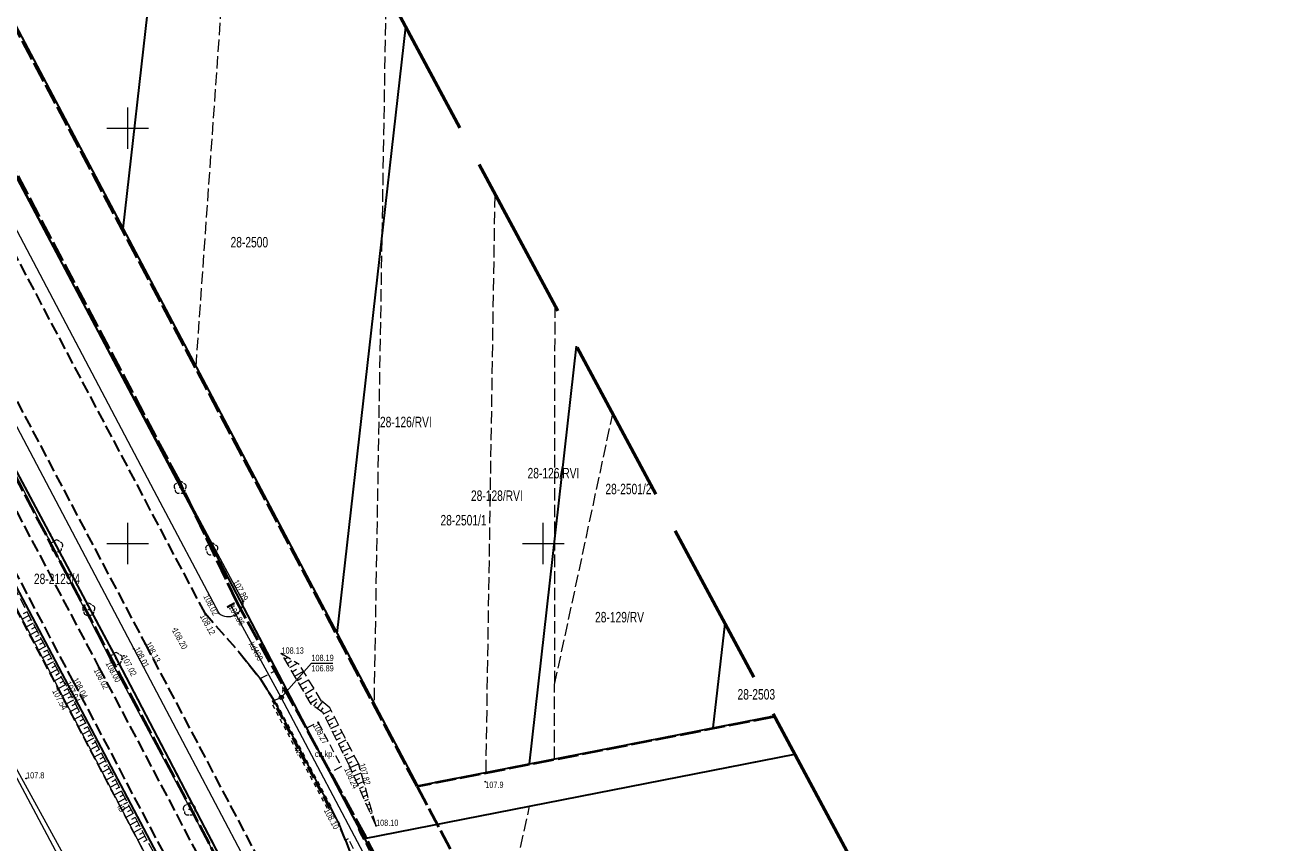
# Model space of a CAD drawing. Header units: metres. Extents: x 7529521 to 7531797, y 5723878 to 5728074.
# Tile 89 of 90: x 7529638 to 7529790, y 5727864 to 5727962. Entities that reach past the tile are written whole.
import ezdxf
from ezdxf.enums import TextEntityAlignment as Align

# ---------------------------------------------------------------- set-up
doc = ezdxf.new("R2010")
doc.units = ezdxf.units.M
for name, pattern in [('11', [3, 2.5, -0.5]), ('2_1', [0]), ('2_BUBZ02', [1.75, 1.25, -0.5]), ('2_BUBZ02G', [1.75, 1.25, -0.5]), ('2_KTCR02', [1.5, 1, -0.5]), ('2_KTJZ01', [2, 1.5, -0.5]), ('2_KTKR01', [0]), ('2_PTRW01', [1, 0.5, -0.5]), ('2_PTRW02', [0]), ('4_1', [0]), ('4_SUPE_01', [0]), ('4_SUPK_01', [0]), ('4_SUPT_01', [0]), ('GDE', [0]), ('GUK', [2, 1.5, -0.5]), ('GUZ', [1, 0.5, -0.5]), ('L_0_09', [2.5, 2, -0.5])]:
    doc.linetypes.add(name, pattern=pattern)
doc.layers.get('0').update_dxf_attribs({"color": 252})
for name, color, linetype, lineweight in [('BUBZ_L_1', 252, '2_BUBZ02', 18), ('Dzialki', 80, 'GDE', 30), ('k', 252, 'Continuous', 18), ('Kontury', 252, 'GUK', 18), ('KTCR_E_T_1', 252, 'Continuous', 15), ('KTCR_L_1', 252, '2_KTCR02', 18), ('KTJZ_L_0', 251, '2_KTJZ01', 30), ('KTKR_L_0', 252, '2_KTKR01', 25), ('MPZP', 130, '11', 40), ('Numery_dzialek', 80, 'Continuous', 30), ('Numery_konturow', 252, 'Continuous', 13), ('OBOP_T_1', 74, 'Continuous', 18), ('PTRW_E_T_0', 252, 'Continuous', 15), ('PTRW_L_1', 252, 'Continuous', 18), ('RTPW_T_0', 252, 'Continuous', 15), ('RTPW_T_1', 252, 'Continuous', 15), ('SUPE_L_1', 240, '4_SUPE_01', 18), ('SUPK_E_T_0', 24, 'Continuous', 15), ('SUPK_L_0', 24, '4_SUPK_01', 18), ('SUPT_E_T_0', 30, 'Continuous', 15), ('SUPT_L_0', 30, '4_SUPT_01', 18), ('SUTK_T_0', 252, 'Continuous', 18), ('SUUK_E_T_9', 34, 'Continuous', 15), ('SUUK_T_2', 34, 'Continuous', 18), ('SUUK_T_5', 7, 'Continuous', 35), ('Uzytki', 252, 'GUZ', 18)]:
    doc.layers.add(name, color=color, linetype=linetype, lineweight=lineweight)
doc.layers.add('zakres', color=7, linetype='L_0_09', lineweight=50, true_color=0xff05ff)
doc.styles.get("Standard").update_dxf_attribs({"font": 'arial.ttf'})

# ---------------------------------------------------------------- blocks, each defined once
blk = doc.blocks.new('2_OBOP02_01')
at = {"linetype": 'Continuous'}
blk.add_circle((0, 0), 0.045, dxfattribs=at)
for centre, start, end in [((-0.36, 0.12), 102.1445, 221.86), ((0, 0.38), 30.1401, 149.8599), ((0.36, 0.12), 318.14, 77.8555), ((-0.22, -0.3), 174.1482, 293.8542), ((0.22, -0.3), 246.1458, 5.8518)]:
    blk.add_arc(centre, 0.375, start, end, dxfattribs=at)
blk = doc.blocks.new('2_RTPW02')
at = {"linetype": 'Continuous'}
blk.add_circle((0, 0), 0.045, dxfattribs=at)
blk = doc.blocks.new('2_RTPW01')
at = {"linetype": 'Continuous'}
blk.add_circle((0, 0), 0.045, dxfattribs=at)
blk = doc.blocks.new('4_SUPS01_05')
at = {"linetype": 'Continuous'}
blk.add_circle((0, 0), 0.0625, dxfattribs=at)
blk = doc.blocks.new('4_SUUS15_05')
at = {"linetype": 'Continuous'}
blk.add_circle((0, 0), 0.25, dxfattribs=at)
blk = doc.blocks.new('4_SUUS23')
at = {"color": 24, "linetype": 'Continuous'}
blk.add_line((0, -0.5), (0, 0.5), dxfattribs=at)

msp = doc.modelspace()

# ---------------------------------------------------------------- linework, layer by layer
at = {"layer": 'BUBZ_L_1', "linetype": '2_BUBZ02'}
for p, q in [((7529704.01, 5727764.11), (7529605.17, 5727951.62)), ((7529668.5, 5727886.75), (7529670.61, 5727885.5)), ((7529673.33, 5727881.04), (7529670.61, 5727885.5)), ((7529674.3, 5727880.22), (7529673.33, 5727881.04)), ((7529677.79, 5727873.43), (7529674.3, 5727880.22)), ((7529679.88, 5727866.02), (7529677.79, 5727873.43))]:
    msp.add_line(p, q, dxfattribs=at)
at = {"layer": 'BUBZ_L_1', "linetype": '2_BUBZ02G'}
for p, q in [((7529706.05, 5727762.12), (7529606.22, 5727952.06)), ((7529672.07, 5727880.67), (7529668.5, 5727886.75)), ((7529673.52, 5727879.62), (7529672.07, 5727880.67)), ((7529676.71, 5727873.16), (7529673.52, 5727879.62)), ((7529679.88, 5727866.02), (7529676.71, 5727873.16))]:
    msp.add_line(p, q, dxfattribs=at)
at = {"layer": 'BUBZ_L_1', "linetype": '2_1'}
for p, q in [((7529638.14, 5727891.33), (7529637.21, 5727890.84)), ((7529637.89, 5727891.79), (7529637.43, 5727891.55)), ((7529638.63, 5727890.4), (7529637.7, 5727889.91)), ((7529638.38, 5727890.86), (7529637.92, 5727890.62)), ((7529638.87, 5727889.93), (7529638.41, 5727889.69)), ((7529639.12, 5727889.47), (7529638.19, 5727888.98)), ((7529639.61, 5727888.54), (7529638.68, 5727888.05)), ((7529639.36, 5727889), (7529638.9, 5727888.76)), ((7529640.09, 5727887.61), (7529639.17, 5727887.13)), ((7529639.85, 5727888.08), (7529639.39, 5727887.83)), ((7529640.34, 5727887.15), (7529639.87, 5727886.91)), ((7529640.58, 5727886.69), (7529639.65, 5727886.2)), ((7529641.07, 5727885.76), (7529640.14, 5727885.28)), ((7529640.82, 5727886.22), (7529640.36, 5727885.98)), ((7529641.31, 5727885.3), (7529640.85, 5727885.06)), ((7529668.58, 5727886.61), (7529668.66, 5727886.65)), ((7529668.88, 5727886.09), (7529669.25, 5727886.31)), ((7529669.19, 5727885.58), (7529669.7, 5727885.88)), ((7529669.49, 5727885.07), (7529670.41, 5727885.62)), ((7529641.55, 5727884.84), (7529640.63, 5727884.35)), ((7529642.04, 5727883.91), (7529641.11, 5727883.43)), ((7529641.79, 5727884.38), (7529641.33, 5727884.13)), ((7529669.79, 5727884.56), (7529670.3, 5727884.86)), ((7529670.09, 5727884.04), (7529671.13, 5727884.65)), ((7529670.4, 5727883.51), (7529670.92, 5727883.82)), ((7529642.52, 5727882.99), (7529641.6, 5727882.51)), ((7529642.28, 5727883.45), (7529641.82, 5727883.21)), ((7529642.76, 5727882.53), (7529642.3, 5727882.29)), ((7529670.71, 5727882.99), (7529671.76, 5727883.61)), ((7529671.02, 5727882.46), (7529671.55, 5727882.77)), ((7529671.34, 5727881.92), (7529672.41, 5727882.55)), ((7529643.01, 5727882.07), (7529642.09, 5727881.59)), ((7529643.49, 5727881.15), (7529642.57, 5727880.67)), ((7529643.25, 5727881.61), (7529642.79, 5727881.37)), ((7529643.73, 5727880.69), (7529643.27, 5727880.45)), ((7529671.65, 5727881.38), (7529672.2, 5727881.7)), ((7529671.97, 5727880.83), (7529672.75, 5727881.29)), ((7529672.4, 5727880.43), (7529672.76, 5727880.91)), ((7529672.82, 5727880.13), (7529673.42, 5727880.96)), ((7529643.97, 5727880.23), (7529643.05, 5727879.75)), ((7529644.45, 5727879.32), (7529643.54, 5727878.83)), ((7529644.21, 5727879.77), (7529643.75, 5727879.53)), ((7529673.22, 5727879.84), (7529673.51, 5727880.24)), ((7529673.57, 5727879.51), (7529674.44, 5727879.94)), ((7529673.79, 5727879.08), (7529674.23, 5727879.29)), ((7529644.93, 5727878.4), (7529644.02, 5727877.92)), ((7529644.69, 5727878.86), (7529644.24, 5727878.62)), ((7529645.18, 5727877.94), (7529644.72, 5727877.7)), ((7529674.01, 5727878.63), (7529674.89, 5727879.07)), ((7529674.23, 5727878.19), (7529674.67, 5727878.41)), ((7529674.45, 5727877.74), (7529675.35, 5727878.18)), ((7529645.42, 5727877.48), (7529644.5, 5727877)), ((7529645.9, 5727876.57), (7529644.98, 5727876.09)), ((7529645.66, 5727877.03), (7529645.2, 5727876.79)), ((7529646.14, 5727876.11), (7529645.68, 5727875.87)), ((7529674.67, 5727877.29), (7529675.13, 5727877.51)), ((7529674.9, 5727876.83), (7529675.81, 5727877.28)), ((7529675.13, 5727876.37), (7529675.59, 5727876.6)), ((7529675.35, 5727875.91), (7529676.28, 5727876.36)), ((7529646.38, 5727875.66), (7529645.46, 5727875.18)), ((7529646.86, 5727874.75), (7529645.94, 5727874.27)), ((7529646.62, 5727875.2), (7529646.16, 5727874.96)), ((7529675.59, 5727875.44), (7529676.05, 5727875.67)), ((7529675.82, 5727874.97), (7529676.76, 5727875.43)), ((7529676.05, 5727874.49), (7529676.53, 5727874.73)), ((7529647.33, 5727873.83), (7529646.42, 5727873.36)), ((7529647.09, 5727874.29), (7529646.64, 5727874.05)), ((7529647.57, 5727873.38), (7529647.12, 5727873.14)), ((7529676.29, 5727874.01), (7529677.25, 5727874.48)), ((7529676.53, 5727873.53), (7529677.01, 5727873.77)), ((7529676.76, 5727873.04), (7529677.76, 5727873.48)), ((7529647.81, 5727872.92), (7529646.9, 5727872.45)), ((7529648.29, 5727872.02), (7529647.38, 5727871.54)), ((7529648.05, 5727872.47), (7529647.6, 5727872.23)), ((7529648.53, 5727871.56), (7529648.07, 5727871.32)), ((7529676.99, 5727872.53), (7529677.49, 5727872.76)), ((7529677.21, 5727872.03), (7529678.08, 5727872.42)), ((7529677.43, 5727871.53), (7529677.93, 5727871.76)), ((7529648.77, 5727871.11), (7529647.86, 5727870.63)), ((7529649.24, 5727870.2), (7529648.34, 5727869.73)), ((7529649.01, 5727870.66), (7529648.55, 5727870.42)), ((7529677.65, 5727871.03), (7529678.38, 5727871.35)), ((7529677.88, 5727870.53), (7529678.38, 5727870.75)), ((7529678.1, 5727870.03), (7529678.68, 5727870.29)), ((7529649.72, 5727869.3), (7529648.81, 5727868.82)), ((7529649.48, 5727869.75), (7529649.03, 5727869.51)), ((7529649.96, 5727868.84), (7529649.5, 5727868.61)), ((7529678.32, 5727869.53), (7529678.82, 5727869.75)), ((7529678.54, 5727869.03), (7529678.98, 5727869.22)), ((7529678.77, 5727868.53), (7529679.13, 5727868.69)), ((7529650.19, 5727868.39), (7529649.29, 5727867.92)), ((7529650.67, 5727867.49), (7529649.77, 5727867.01)), ((7529650.43, 5727867.94), (7529649.98, 5727867.7)), ((7529650.91, 5727867.04), (7529650.46, 5727866.8)), ((7529678.99, 5727868.02), (7529679.28, 5727868.15)), ((7529679.21, 5727867.52), (7529679.43, 5727867.62)), ((7529679.43, 5727867.02), (7529679.58, 5727867.09)), ((7529651.14, 5727866.59), (7529650.24, 5727866.11)), ((7529651.62, 5727865.69), (7529650.72, 5727865.21)), ((7529651.38, 5727866.14), (7529650.93, 5727865.9)), ((7529679.66, 5727866.52), (7529679.73, 5727866.55)), ((7529652.09, 5727864.79), (7529651.19, 5727864.31)), ((7529651.85, 5727865.24), (7529651.4, 5727865)), ((7529652.33, 5727864.34), (7529651.88, 5727864.1))]:
    msp.add_line(p, q, dxfattribs=at)
msp.add_point((7529679.88, 5727866.02), dxfattribs=at)
at = {"layer": 'Dzialki'}
for p, q in [((7529580.07, 5728050.82), (7529659.12, 5727901.51)), ((7529648.46, 5727886.57), (7529577.77, 5728018.75)), ((7529572.62, 5728016.02), (7529723.55, 5727729.88)), ((7529649.44, 5727937.88), (7529657.7, 5728011.02)), ((7529624.75, 5727984.59), (7529649.44, 5727937.88)), ((7529675.2, 5727889.16), (7529683.45, 5727962.19)), ((7529649.44, 5727937.88), (7529675.2, 5727889.16)), ((7529698.34, 5727873.47), (7529704.01, 5727923.74)), ((7529659.12, 5727901.51), (7529662.56, 5727894.92)), ((7529662.56, 5727894.92), (7529676.05, 5727869.11)), ((7529720.45, 5727877.82), (7529721.87, 5727890.36)), ((7529675.2, 5727889.16), (7529684.88, 5727870.84)), ((7529755.17, 5727682.11), (7529648.46, 5727886.57)), ((7529720.45, 5727877.82), (7529727.8, 5727879.26)), ((7529698.34, 5727873.47), (7529720.45, 5727877.82)), ((7529678.48, 5727864.48), (7529730.27, 5727874.65)), ((7529684.88, 5727870.84), (7529698.34, 5727873.47)), ((7529676.05, 5727869.11), (7529677.06, 5727867.17)), ((7529677.06, 5727867.17), (7529678.48, 5727864.48)), ((7529678.48, 5727864.48), (7529688.27, 5727845.85))]:
    msp.add_line(p, q, dxfattribs=at)
at = {"layer": 'k', "linetype": 'Continuous', "lineweight": 18, "flags": 128}
for points in [[(7529650, 5727947.5), (7529650, 5727952.5)], [(7529647.5, 5727950), (7529652.5, 5727950)], [(7529650, 5727897.5), (7529650, 5727902.5)], [(7529700, 5727897.5), (7529700, 5727902.5)], [(7529647.5, 5727900), (7529652.5, 5727900)], [(7529697.5, 5727900), (7529702.5, 5727900)]]:
    msp.add_lwpolyline(points, dxfattribs=at)
at = {"layer": 'Kontury'}
for p, q in [((7529648.46, 5727886.57), (7529577.77, 5728018.75)), ((7529608.04, 5728016.18), (7529658.22, 5727921.27)), ((7529658.22, 5727921.27), (7529663.74, 5727999.54)), ((7529681.07, 5727966.63), (7529679.63, 5727880.77)), ((7529693.11, 5727872.45), (7529694.2, 5727942.08)), ((7529701.37, 5727928.67), (7529701.36, 5727883.04)), ((7529658.22, 5727921.27), (7529679.63, 5727880.77)), ((7529701.36, 5727883.04), (7529708.36, 5727915.6)), ((7529755.17, 5727682.11), (7529648.46, 5727886.57)), ((7529701.36, 5727874.07), (7529701.36, 5727883.04)), ((7529679.63, 5727880.77), (7529684.88, 5727870.84)), ((7529701.36, 5727874.07), (7529727.8, 5727879.26)), ((7529730.27, 5727874.65), (7529698.35, 5727868.38)), ((7529693.11, 5727872.45), (7529701.36, 5727874.07)), ((7529684.88, 5727870.84), (7529693.11, 5727872.45)), ((7529698.35, 5727868.38), (7529678.48, 5727864.48)), ((7529692.6, 5727841.93), (7529698.35, 5727868.38)), ((7529678.48, 5727864.48), (7529688.27, 5727845.85))]:
    msp.add_line(p, q, dxfattribs=at)
at = {"layer": 'KTCR_L_1', "linetype": '2_KTCR02'}
for p, q in [((7529665.92, 5727883.76), (7529667.9, 5727884.77)), ((7529665.92, 5727883.76), (7529667.56, 5727881.14)), ((7529667.9, 5727884.77), (7529671.55, 5727877.8)), ((7529667.56, 5727881.14), (7529674.35, 5727868.28)), ((7529671.55, 5727877.8), (7529672.91, 5727878.48)), ((7529672.91, 5727878.48), (7529675.71, 5727873.17)), ((7529675.71, 5727873.17), (7529674.44, 5727872.43)), ((7529674.44, 5727872.43), (7529677.21, 5727867.1)), ((7529674.35, 5727868.28), (7529675.44, 5727866.22)), ((7529677.21, 5727867.1), (7529677.9, 5727865.28)), ((7529676.22, 5727864.29), (7529675.44, 5727866.22)), ((7529676.54, 5727864.45), (7529676.22, 5727864.29)), ((7529687.56, 5727843.28), (7529676.54, 5727864.45)), ((7529677.9, 5727865.28), (7529689.09, 5727843.85))]:
    msp.add_line(p, q, dxfattribs=at)
at = {"layer": 'KTJZ_L_0', "linetype": '2_KTJZ01'}
for p, q in [((7529659.3, 5727891.62), (7529628.05, 5727950.72)), ((7529620.82, 5727947.16), (7529652.08, 5727887.94)), ((7529615.11, 5727944.56), (7529646.53, 5727885.1)), ((7529611.96, 5727943.02), (7529643.32, 5727883.6)), ((7529659.3, 5727891.62), (7529663.36, 5727886.98)), ((7529652.08, 5727887.94), (7529677.1, 5727840.49)), ((7529663.36, 5727886.98), (7529665.92, 5727883.76)), ((7529646.53, 5727885.1), (7529671.48, 5727837.78)), ((7529665.92, 5727883.76), (7529667.56, 5727881.14)), ((7529643.32, 5727883.6), (7529668.26, 5727836.32)), ((7529667.46, 5727881.09), (7529667.56, 5727881.14)), ((7529674.24, 5727868.23), (7529667.46, 5727881.09)), ((7529674.24, 5727868.23), (7529674.35, 5727868.28)), ((7529674.35, 5727868.28), (7529675.44, 5727866.22)), ((7529676.22, 5727864.29), (7529675.44, 5727866.22)), ((7529676.22, 5727864.29), (7529678.29, 5727858.68))]:
    msp.add_line(p, q, dxfattribs=at)
at = {"layer": 'KTKR_L_0', "linetype": '2_KTKR01'}
for p, q in [((7529663.36, 5727886.98), (7529665.92, 5727883.76)), ((7529665.92, 5727883.76), (7529667.56, 5727881.14)), ((7529667.56, 5727881.14), (7529674.35, 5727868.28)), ((7529674.35, 5727868.28), (7529675.44, 5727866.22)), ((7529676.22, 5727864.29), (7529675.44, 5727866.22)), ((7529676.22, 5727864.29), (7529678.29, 5727858.68))]:
    msp.add_line(p, q, dxfattribs=at)
at = {"layer": 'MPZP'}
for points in [[(7529727.84, 5727879.19), (7529727.74, 5727879.16), (7529684.81, 5727870.75), (7529587.49, 5728054.72)], [(7529695.8, 5727831.43), (7529693.51, 5727836.79), (7529692.82, 5727839.92), (7529689.38, 5727845.55), (7529688.32, 5727845.94), (7529678.63, 5727864.69), (7529663.13, 5727892.97), (7529656.21, 5727907.51), (7529632.26, 5727952.83), (7529580.65, 5728051.12)], [(7529755.11, 5727681.97), (7529738.48, 5727713.96), (7529717.62, 5727753.88), (7529696.25, 5727794.9), (7529618.26, 5727942.56), (7529593.22, 5727989.5), (7529577.62, 5728018.77), (7529567.81, 5728037.46), (7529564.95, 5728042.84)], [(7529684.81, 5727870.75), (7529696.12, 5727849.38), (7529706.67, 5727843.05), (7529743.18, 5727850.5)]]:
    msp.add_lwpolyline(points, dxfattribs=at)
at = {"layer": 'PTRW_L_1', "linetype": '2_PTRW02'}
for p, q in [((7529632.21, 5727952.71), (7529642.76, 5727932.54)), ((7529629.41, 5727951.37), (7529653.15, 5727906.37)), ((7529619.46, 5727946.61), (7529650.73, 5727887.32)), ((7529617.31, 5727945.58), (7529647.96, 5727885.93)), ((7529663.89, 5727893.02), (7529642.76, 5727932.54)), ((7529653.15, 5727906.37), (7529660.96, 5727891.61)), ((7529650.73, 5727887.32), (7529675.77, 5727839.85)), ((7529647.96, 5727885.93), (7529673.31, 5727838.69))]:
    msp.add_line(p, q, dxfattribs=at)
at = {"layer": 'PTRW_L_1', "linetype": '2_PTRW01'}
for p, q in [((7529667.69, 5727880.12), (7529667.24, 5727880.97)), ((7529668.13, 5727880.35), (7529667.68, 5727881.21)), ((7529668.14, 5727879.26), (7529667.69, 5727880.12)), ((7529668.59, 5727879.49), (7529668.13, 5727880.35)), ((7529668.59, 5727878.4), (7529668.14, 5727879.26)), ((7529669.04, 5727878.63), (7529668.59, 5727879.49)), ((7529669.05, 5727877.54), (7529668.59, 5727878.4)), ((7529669.49, 5727877.78), (7529669.04, 5727878.63)), ((7529669.94, 5727876.92), (7529669.49, 5727877.78)), ((7529669.5, 5727876.69), (7529669.05, 5727877.54)), ((7529669.95, 5727875.83), (7529669.5, 5727876.69)), ((7529670.39, 5727876.06), (7529669.94, 5727876.92)), ((7529670.85, 5727875.21), (7529670.39, 5727876.06)), ((7529670.4, 5727874.97), (7529669.95, 5727875.83)), ((7529670.85, 5727874.11), (7529670.4, 5727874.97)), ((7529671.3, 5727874.35), (7529670.85, 5727875.21)), ((7529671.31, 5727873.26), (7529670.85, 5727874.11)), ((7529671.75, 5727873.49), (7529671.3, 5727874.35)), ((7529671.76, 5727872.4), (7529671.31, 5727873.26)), ((7529672.2, 5727872.63), (7529671.75, 5727873.49)), ((7529672.21, 5727871.54), (7529671.76, 5727872.4)), ((7529672.65, 5727871.78), (7529672.2, 5727872.63)), ((7529672.66, 5727870.69), (7529672.21, 5727871.54)), ((7529673.11, 5727870.92), (7529672.65, 5727871.78)), ((7529673.11, 5727869.83), (7529672.66, 5727870.69)), ((7529673.56, 5727870.06), (7529673.11, 5727870.92)), ((7529674.01, 5727869.2), (7529673.56, 5727870.06)), ((7529673.57, 5727868.97), (7529673.11, 5727869.83)), ((7529674.02, 5727868.11), (7529673.57, 5727868.97)), ((7529674.46, 5727868.35), (7529674.01, 5727869.2))]:
    msp.add_line(p, q, dxfattribs=at)
at = {"layer": 'PTRW_L_1', "linetype": '2_PTRW02'}
msp.add_arc((7529662.09, 5727893.01), 1.8, 231.1646, 0.2318, dxfattribs=at)
at = {"layer": 'SUPE_L_1', "linetype": '4_SUPE_01'}
msp.add_line((7529650.79, 5727846.99), (7529635.23, 5727875.45), dxfattribs=at)
at = {"layer": 'SUPK_L_0', "linetype": '4_SUPK_01'}
for p, q in [((7529668.48, 5727881.48), (7529662.4, 5727892.57)), ((7529667.37, 5727881.04), (7529668.48, 5727881.48)), ((7529716.56, 5727790.52), (7529668.48, 5727881.48))]:
    msp.add_line(p, q, dxfattribs=at)
at = {"layer": 'SUPK_L_0', "linetype": '4_1'}
for p, q in [((7529668.48, 5727881.48), (7529662.4, 5727892.57)), ((7529667.37, 5727881.04), (7529668.48, 5727881.48)), ((7529716.56, 5727790.52), (7529668.48, 5727881.48))]:
    msp.add_line(p, q, dxfattribs=at)
at = {"layer": 'SUPT_L_0', "linetype": '4_SUPT_01'}
for p, q in [((7529650.38, 5727865.96), (7529612.23, 5727938.76)), ((7529626.67, 5727890.43), (7529647.58, 5727851.26)), ((7529677.37, 5727814.72), (7529650.38, 5727865.96))]:
    msp.add_line(p, q, dxfattribs=at)
at = {"layer": 'SUTK_T_0', "linetype": 'Continuous'}
for p, q in [((7529668.48, 5727881.48), (7529672.1, 5727885.61)), ((7529672.1, 5727885.61), (7529674.68, 5727885.61))]:
    msp.add_line(p, q, dxfattribs=at)
at = {"layer": 'Uzytki'}
for p, q in [((7529577.77, 5728018.75), (7529648.46, 5727886.57)), ((7529658.22, 5727921.27), (7529608.04, 5728016.18)), ((7529679.63, 5727880.77), (7529658.22, 5727921.27)), ((7529648.46, 5727886.57), (7529755.17, 5727682.11)), ((7529684.88, 5727870.84), (7529679.63, 5727880.77)), ((7529727.8, 5727879.26), (7529701.36, 5727874.07)), ((7529698.35, 5727868.38), (7529730.27, 5727874.65)), ((7529701.36, 5727874.07), (7529693.11, 5727872.45)), ((7529693.11, 5727872.45), (7529684.88, 5727870.84)), ((7529678.48, 5727864.48), (7529698.35, 5727868.38)), ((7529688.27, 5727845.85), (7529678.48, 5727864.48))]:
    msp.add_line(p, q, dxfattribs=at)
at = {"layer": 'zakres', "color": 210, "lineweight": 50, "ltscale": 10}
msp.add_lwpolyline([(7530152.66, 5726824.25), (7529893.98, 5727312.41), (7529655.25, 5727765.72), (7529520.83, 5728019.58), (7529624.44, 5728074.21), (7529680.51, 5727967.68), (7529859.76, 5727632.54), (7529930.53, 5727498.32), (7530038.61, 5727292.3), (7530118.22, 5727141.23), (7530175.57, 5727034.73), (7530261.4, 5726875.73), (7530322.6, 5726755.46)], dxfattribs=at)

# ---------------------------------------------------------------- block references
at = {"layer": 'OBOP_T_1', "color": 74}
for p in [(7529656.31, 5727906.73), (7529641.45, 5727899.68), (7529660.11, 5727899.32), (7529645.31, 5727892.05), (7529648.6, 5727886.12), (7529657.41, 5727868.01)]:
    msp.add_blockref('2_OBOP02_01', p, dxfattribs=at)
at = {"layer": 'RTPW_T_0'}
for p in [(7529637.77, 5727871.73), (7529693.02, 5727871.34)]:
    msp.add_blockref('2_RTPW01', p, dxfattribs=at)
at = {"layer": 'RTPW_T_1'}
for p in [(7529663.89, 5727893.02), (7529659.3, 5727891.62), (7529660.96, 5727891.61), (7529655.64, 5727889.72), (7529650.73, 5727887.32), (7529652.08, 5727887.94), (7529668.5, 5727886.75), (7529647.96, 5727885.93), (7529649.53, 5727886.49), (7529646.53, 5727885.1), (7529641.55, 5727882.6), (7529642.43, 5727883.16), (7529643.32, 5727883.6), (7529672.91, 5727878.48), (7529676.71, 5727873.16), (7529677.79, 5727873.43), (7529674.18, 5727868.19), (7529679.88, 5727866.02)]:
    msp.add_blockref('2_RTPW02', p, dxfattribs=at)
at = {"layer": 'SUTK_T_0'}
for p in [(7529662.52, 5727892.35), (7529668.48, 5727881.48)]:
    msp.add_blockref('4_SUPS01_05', p, dxfattribs=at)
at = {"layer": 'SUUK_T_2'}
msp.add_blockref('4_SUUS15_05', (7529668.48, 5727881.48), dxfattribs=at)
at = {"layer": 'SUUK_T_5', "color": 24, "rotation": 298.7299929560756}
msp.add_blockref('4_SUUS23', (7529662.4, 5727892.57), dxfattribs=at)

# ---------------------------------------------------------------- texts
at = {"layer": 'KTCR_E_T_1', "width": 0.7}
msp.add_text('ch.kp.', height=0.75, dxfattribs=at).set_placement((7529672.52, 5727874.31))
at = {"layer": 'Numery_dzialek', "width": 0.7}
for s, p in [('28-2500', (7529662.37, 5727936.9)), ('28-2501/2', (7529707.47, 5727907.19)), ('28-2501/1', (7529687.63, 5727903.44)), ('28-2123/4', (7529638.71, 5727896.38)), ('28-2503', (7529723.37, 5727882.48))]:
    msp.add_text(s, height=1.26, dxfattribs=at).set_placement(p, align=Align.TOP_LEFT)
at = {"layer": 'Numery_konturow', "width": 0.7}
for s, p in [('28-126/RVI', (7529686.58, 5727915.26)), ('28-126/RVI', (7529704.34, 5727909.1)), ('28-128/RVI', (7529697.53, 5727906.39)), ('28-129/RV', (7529712.12, 5727891.77))]:
    msp.add_text(s, height=1.26, dxfattribs=at).set_placement(p, align=Align.TOP_RIGHT)
at = {"layer": 'PTRW_E_T_0', "width": 0.7}
msp.add_text('w.', height=0.75, rotation=295.15, dxfattribs=at).set_placement((7529670.59, 5727874.97), align=Align.MIDDLE)
at = {"layer": 'RTPW_T_0', "width": 0.7}
msp.add_text('107.8', height=0.75, dxfattribs=at).set_placement((7529637.77, 5727871.73))
msp.add_text('107.9', height=0.75, dxfattribs=at).set_placement((7529693.02, 5727871.34), align=Align.TOP_LEFT)
at = {"layer": 'RTPW_T_1', "width": 0.7}
msp.add_text('107.89', height=0.75, rotation=298.07, dxfattribs=at).set_placement((7529663.89, 5727893.02), align=Align.RIGHT)
msp.add_text('108.02', height=0.75, rotation=297.33, dxfattribs=at).set_placement((7529660.96, 5727891.61), align=Align.TOP_RIGHT)
for s, rotation, p in [('108.12', 298.89, (7529659.3, 5727891.62)), ('108.00', 298.2, (7529647.96, 5727885.93)), ('108.02', 297.86, (7529646.53, 5727885.1)), ('107.54', 297.82, (7529641.55, 5727882.6)), ('108.27', 297.8, (7529672.91, 5727878.48)), ('108.24', 293.94, (7529676.71, 5727873.16)), ('108.10', 297.96, (7529674.24, 5727868.23))]:
    msp.add_text(s, height=0.75, rotation=rotation, dxfattribs=at).set_placement(p, align=Align.TOP_LEFT)
for s, rotation, p in [('108.20', 298.56, (7529655.64, 5727889.72)), ('107.02', 298.07, (7529649.53, 5727886.49))]:
    msp.add_text(s, height=0.75, rotation=rotation, dxfattribs=at).set_placement(p, align=Align.MIDDLE_LEFT)
for s, rotation, p in [('108.01', 297.86, (7529650.73, 5727887.32)), ('108.13', 297.75, (7529652.08, 5727887.94)), ('108.04', 297.84, (7529643.32, 5727883.6)), ('107.94', 297.77, (7529642.43, 5727883.16)), ('107.82', 285.75, (7529677.79, 5727873.43))]:
    msp.add_text(s, height=0.75, rotation=rotation, dxfattribs=at).set_placement(p)
for s, p in [('108.13', (7529668.5, 5727886.75)), ('108.10', (7529679.88, 5727866.02))]:
    msp.add_text(s, height=0.75, dxfattribs=at).set_placement(p)
at = {"layer": 'SUPK_E_T_0', "width": 0.7}
msp.add_text('kd400', height=0.75, rotation=298.73, dxfattribs=at).set_placement((7529665.44, 5727887.03), align=Align.MIDDLE)
at = {"layer": 'SUPT_E_T_0', "width": 0.7}
msp.add_text('tD', height=0.75, rotation=297.66, dxfattribs=at).set_placement((7529649.24, 5727868.13), align=Align.MIDDLE)
at = {"layer": 'SUTK_T_0', "width": 0.7}
msp.add_text('106.86', height=0.75, rotation=301.03, dxfattribs=at).set_placement((7529662.42, 5727892.53), align=Align.MIDDLE_LEFT)
for s, p in [('108.19', (7529672.1, 5727886.61)), ('106.89', (7529672.1, 5727885.36))]:
    msp.add_text(s, height=0.75, dxfattribs=at).set_placement(p, align=Align.TOP_LEFT)
at = {"layer": 'SUUK_E_T_9', "width": 0.7}
msp.add_text('k', height=0.75, dxfattribs=at).set_placement((7529668.51, 5727882.01))

doc.saveas('drawing.dxf')
